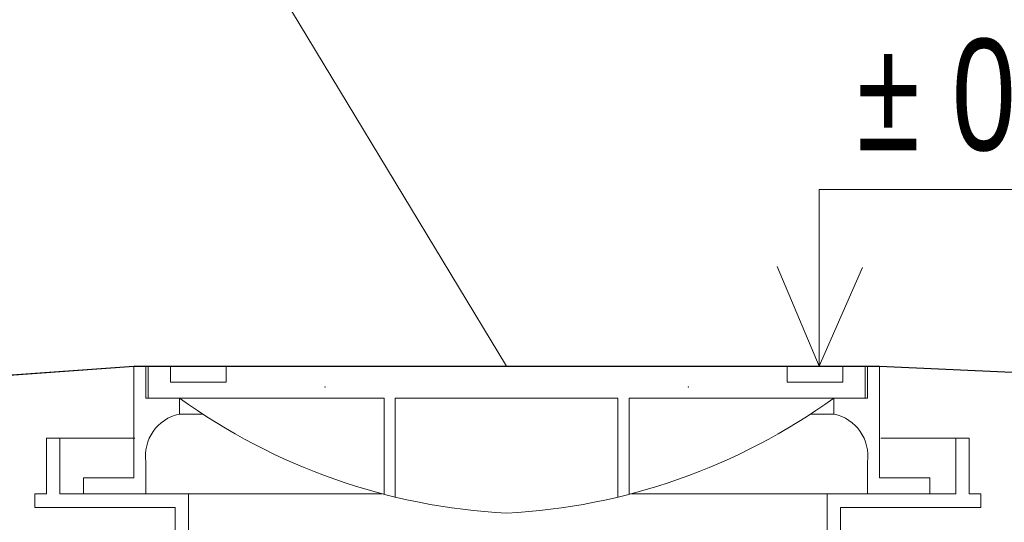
# Model space of a CAD drawing. Header units: metres. Extents: x 351055.4 to 351076.4, y -78447.2 to -78432.3.
# Tile 65 of 68: x 351070.818 to 351071.702, y -78435.395 to -78434.944. Entities that reach past the tile are written whole.
import ezdxf
from ezdxf.enums import TextEntityAlignment as Align

# ---------------------------------------------------------------- set-up
doc = ezdxf.new("R2010")
doc.units = ezdxf.units.M
doc.header["$MEASUREMENT"] = 0
for name, color, linetype, lineweight in [('RAMECEK', 7, 'Continuous', 0), ('TOP', 7, 'Continuous', 0), ('VZOROVY_KOTY', 7, 'Continuous', 13), ('VZOROVY_NAVRH', 7, 'Continuous', 13)]:
    doc.layers.add(name, color=color, linetype=linetype, lineweight=lineweight)
doc.styles.add('Style-Arial', font='arial.ttf')

msp = doc.modelspace()

# ---------------------------------------------------------------- linework, layer by layer
at = {"layer": 'RAMECEK'}
for p, q in [((351070.45543, -78435.28874), (351070.92043, -78435.25507)), ((351071.59043, -78435.25507), (351072.75543, -78435.30773))]:
    msp.add_line(p, q, dxfattribs=at)
at = {"layer": 'RAMECEK', "lineweight": 30, "flags": 128}
msp.add_lwpolyline([(351068.67825, -78435.26842), (351070.30543, -78435.34196), (351070.45543, -78435.28874), (351070.92043, -78435.25507), (351071.59043, -78435.25507), (351072.75543, -78435.30773)], dxfattribs=at)
at = {"layer": 'TOP', "ltscale": 0.001}
for p, q in [((351070.92043, -78435.25507), (351070.92043, -78435.35552)), ((351070.92043, -78435.25507), (351070.93143, -78435.25507)), ((351070.93143, -78435.25507), (351070.93143, -78435.28377)), ((351070.93343, -78435.25507), (351071.25543, -78435.25507)), ((351070.93343, -78435.25507), (351070.93343, -78435.28377)), ((351070.95343, -78435.25507), (351070.95343, -78435.26942)), ((351071.00343, -78435.26942), (351071.00343, -78435.25507)), ((351071.57743, -78435.25507), (351071.25543, -78435.25507)), ((351071.50743, -78435.26942), (351071.50743, -78435.25507)), ((351071.55743, -78435.25507), (351071.55743, -78435.26942)), ((351071.57743, -78435.25507), (351071.57743, -78435.28377)), ((351071.57943, -78435.25507), (351071.57943, -78435.28377)), ((351071.59043, -78435.25507), (351071.57943, -78435.25507)), ((351071.59043, -78435.25507), (351071.59043, -78435.35552)), ((351070.95343, -78435.26942), (351071.00343, -78435.26942)), ((351071.55743, -78435.26942), (351071.50743, -78435.26942)), ((351070.93143, -78435.28377), (351071.14543, -78435.28377)), ((351070.96143, -78435.29812), (351070.96143, -78435.28377)), ((351071.14543, -78435.28377), (351071.14543, -78435.37044)), ((351071.15543, -78435.28377), (351071.15543, -78435.37298)), ((351071.15543, -78435.28377), (351071.25543, -78435.28377)), ((351071.35543, -78435.28377), (351071.25543, -78435.28377)), ((351071.35543, -78435.28377), (351071.35543, -78435.37298)), ((351071.57943, -78435.28377), (351071.36543, -78435.28377)), ((351071.36543, -78435.28377), (351071.36543, -78435.37044)), ((351071.54943, -78435.29812), (351071.54943, -78435.28377)), ((351070.96143, -78435.29812), (351070.98291, -78435.29812)), ((351071.54943, -78435.29812), (351071.52796, -78435.29812)), ((351070.84217, -78435.31989), (351070.9215, -78435.31989)), ((351070.84217, -78435.31989), (351070.84217, -78435.36987)), ((351070.84217, -78435.31989), (351070.85416, -78435.31989)), ((351070.85416, -78435.31989), (351070.85416, -78435.36987)), ((351071.67084, -78435.31989), (351071.5915, -78435.31989)), ((351071.65884, -78435.31989), (351071.65884, -78435.36987)), ((351071.67084, -78435.31989), (351071.65884, -78435.31989)), ((351071.67084, -78435.31989), (351071.67084, -78435.36987)), ((351070.93143, -78435.34117), (351070.93143, -78435.36987)), ((351070.93143, -78435.34117), (351070.93143, -78435.36987)), ((351071.57943, -78435.34117), (351071.57943, -78435.36987)), ((351071.57943, -78435.34117), (351071.57943, -78435.36987)), ((351070.87543, -78435.35552), (351070.92043, -78435.35552)), ((351070.87543, -78435.35552), (351070.87543, -78435.36987)), ((351071.63543, -78435.35552), (351071.59043, -78435.35552)), ((351071.63543, -78435.35552), (351071.63543, -78435.36987)), ((351070.85416, -78435.36084), (351070.85416, -78435.36987)), ((351070.83167, -78435.36987), (351070.84217, -78435.36987)), ((351070.83167, -78435.36987), (351070.83167, -78435.38186)), ((351070.85416, -78435.36987), (351070.96962, -78435.36987)), ((351070.8706, -78435.36987), (351071.14329, -78435.36987)), ((351070.96962, -78435.36987), (351070.96962, -78435.7817)), ((351071.64026, -78435.36987), (351071.36757, -78435.36987)), ((351071.54339, -78435.36987), (351071.54339, -78435.7817)), ((351071.65884, -78435.36987), (351071.54339, -78435.36987)), ((351071.67084, -78435.36987), (351071.68133, -78435.36987)), ((351071.68133, -78435.36987), (351071.68133, -78435.38186)), ((351070.83167, -78435.38186), (351070.95762, -78435.38186)), ((351070.95762, -78435.38186), (351070.95762, -78435.7817)), ((351071.55538, -78435.38186), (351071.55538, -78435.7817)), ((351071.68133, -78435.38186), (351071.55538, -78435.38186))]:
    msp.add_line(p, q, dxfattribs=at)
for centre, radius, start, end in [((351071.2838, -78434.83638), 0.55143, 234.22515, 267.05138), ((351071.22707, -78434.83638), 0.55143, 272.94862, 305.77486), ((351070.96937, -78435.33563), 0.03835, 101.95666, 188.30083), ((351071.54149, -78435.33563), 0.03835, 351.69917, 78.04334)]:
    msp.add_arc(centre, radius, start, end, dxfattribs=at)
for p in [(351071.09236, -78435.27377), (351071.4185, -78435.27377)]:
    msp.add_point(p, dxfattribs=at)
at = {"layer": 'VZOROVY_KOTY'}
msp.add_line((351070.93465, -78434.72555), (351071.25543, -78435.25507), dxfattribs=at)
at = {"layer": 'VZOROVY_NAVRH', "lineweight": 13, "ltscale": 0.5, "flags": 128}
for points in [[(351071.53604, -78435.25507), (351071.53604, -78435.09651), (351072.23391, -78435.09651)], [(351071.53604, -78435.25507), (351071.49826, -78435.16579), (351071.53604, -78435.25507), (351071.57503, -78435.16667)]]:
    msp.add_lwpolyline(points, dxfattribs=at)

# ---------------------------------------------------------------- texts
at = {"layer": 'VZOROVY_NAVRH', "lineweight": 13, "style": 'Style-Arial', "width": 0.74}
msp.add_text('± 0,0 = 300,66', height=0.1, rotation=0, dxfattribs=at).set_placement((351071.56981, -78434.9614), align=Align.TOP_LEFT)

doc.saveas('drawing.dxf')
